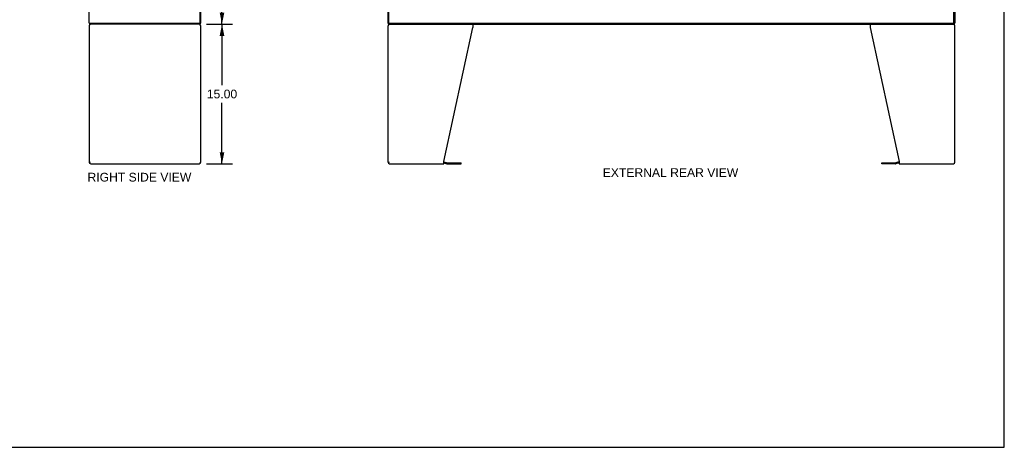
# Model space of a CAD drawing. Header units: inches. Extents: x 0 to 212, y 0 to 137.
# Tile 25 of 31: x 106 to 212, y 0 to 46. Entities that reach past the tile are written whole.
import ezdxf

# ---------------------------------------------------------------- set-up
doc = ezdxf.new("R2010")
doc.units = ezdxf.units.IN
doc.header["$LTSCALE"] = 11.654639
doc.header["$MEASUREMENT"] = 0
doc.layers.get('0').update_dxf_attribs({"linetype": 'CONTINUOUS'})
doc.layers.add('DIMENSIONS', color=7, linetype='CONTINUOUS')
doc.styles.get("Standard").update_dxf_attribs({"font": 'arial.ttf'})
doc.dimstyles.new('DIMSTYLE_1', dxfattribs={"dimtxt": 0.934864, "dimasz": 1.246485, "dimexe": 0.09, "dimexo": 0.07, "dimgap": 0.0375, "dimtad": 0, "dimtih": 1, "dimtoh": 1, "dimzin": 4, "dimdsep": 46, "dimtxsty": 'Standard', "dimblk": '_FILLED', "dimblk1": '_FILLED', "dimblk2": '_FILLED', "dimcen": 0.09, "dimazin": 1, "dimtfac": 1, "dimtdec": 3, "dimtofl": 0, "dimtmove": 0, "dimatfit": 3, "dimldrblk": '_FILLED', "dimfxl": 0, "dimtolj": 1, "dimtzin": 4, "dimarcsym": 0})

# ---------------------------------------------------------------- blocks, each defined once
blk = doc.blocks.new('_FILLED')
at = {"color": 0, "linetype": 'ByBlock'}
blk.add_solid([(0, 0), (-1, 0.2), (-1, -0.2)], dxfattribs=at)
blk = doc.blocks.new('*D8')
at = {"layer": 'DIMENSIONS', "color": 2, "linetype": 'Continuous'}
for p, q in [((126.18, 105.48), (128.84, 105.48)), ((127.72, 105.48), (127.72, 76.42)), ((127.72, 45.48), (127.72, 74.55)), ((126.18, 45.48), (128.84, 45.48))]:
    blk.add_line(p, q, dxfattribs=at)
at = {"layer": 'DIMENSIONS', "color": 2, "linetype": 'Continuous', "xscale": 1.2464854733, "yscale": 1.2464854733, "zscale": 1.2464854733}
for p, rotation in [((127.72, 105.48), 90), ((127.72, 45.48), 270)]:
    blk.add_blockref('_FILLED', p, dxfattribs=dict(at, rotation=rotation))
at = {"layer": 'DIMENSIONS', "color": 2, "linetype": 'Continuous', "insert": (127.72, 75.95), "char_height": 0.935, "width": 3.2668, "attachment_point": 2, "line_spacing_factor": 0.9}
blk.add_mtext('60.00', dxfattribs=at)
blk = doc.blocks.new('*D9')
at = {"layer": 'DIMENSIONS', "color": 2, "linetype": 'Continuous'}
for p, q in [((126.06, 45.48), (128.84, 45.48)), ((127.72, 45.48), (127.72, 38.92)), ((127.72, 30.48), (127.72, 37.05)), ((126.06, 30.48), (128.84, 30.48))]:
    blk.add_line(p, q, dxfattribs=at)
at = {"layer": 'DIMENSIONS', "color": 2, "linetype": 'Continuous', "xscale": 1.2464854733, "yscale": 1.2464854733, "zscale": 1.2464854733}
for p, rotation in [((127.72, 45.48), 90), ((127.72, 30.48), 270)]:
    blk.add_blockref('_FILLED', p, dxfattribs=dict(at, rotation=rotation))
at = {"layer": 'DIMENSIONS', "color": 2, "linetype": 'Continuous', "insert": (127.72, 38.45), "char_height": 0.935, "width": 3.2668, "attachment_point": 2, "line_spacing_factor": 0.9}
blk.add_mtext('15.00', dxfattribs=at)

msp = doc.modelspace()

# ---------------------------------------------------------------- linework, layer by layer
at = {"color": 7, "linetype": 'Continuous'}
for p, q in [((211.903, 0), (211.903, 137.113)), ((113.477, 45.58), (113.486, 45.587)), ((113.503, 45.483), (113.503, 45.587)), ((125.374, 45.587), (125.426, 45.587)), ((125.374, 45.483), (125.374, 45.587)), ((145.638, 45.587), (145.586, 45.587)), ((145.638, 45.483), (145.638, 45.587)), ((145.69, 45.605), (145.69, 45.587)), ((206.482, 45.587), (206.482, 45.617)), ((206.534, 45.587), (206.586, 45.587)), ((206.534, 45.483), (206.534, 45.587)), ((113.49, 45.529), (113.492, 45.514)), ((125.374, 45.483), (113.503, 45.483)), ((145.638, 45.483), (206.534, 45.483)), ((113.551, 30.603), (113.551, 30.676)), ((145.713, 30.602), (145.713, 30.675)), ((151.586, 30.582), (151.926, 30.491)), ((151.969, 30.486), (153.455, 30.486)), ((153.455, 30.486), (153.455, 30.59)), ((198.718, 30.486), (198.718, 30.59)), ((200.204, 30.486), (198.718, 30.486)), ((200.586, 30.582), (200.247, 30.491)), ((0, 0), (211.903, 0))]:
    msp.add_line(p, q, dxfattribs=at)
at = {"color": 3, "linetype": 'Continuous'}
for p, q in [((113.426, 45.587), (113.426, 105.379)), ((125.374, 45.647), (125.374, 105.319)), ((125.426, 45.587), (125.426, 105.379)), ((145.586, 45.587), (145.586, 105.379)), ((145.69, 45.617), (145.69, 105.349)), ((206.482, 45.617), (206.482, 105.349)), ((206.586, 105.379), (206.586, 45.587)), ((113.426, 45.587), (125.314, 45.587)), ((125.326, 45.587), (125.374, 45.587)), ((145.638, 45.587), (206.534, 45.587)), ((113.426, 45.316), (113.426, 30.65)), ((125.426, 30.65), (125.426, 45.316)), ((145.586, 30.65), (145.586, 45.316)), ((151.586, 30.732), (154.71, 45.143)), ((154.71, 45.483), (154.71, 45.143)), ((197.463, 45.483), (197.463, 45.143)), ((197.463, 45.143), (200.586, 30.732)), ((206.586, 30.65), (206.586, 45.316)), ((151.586, 30.483), (151.586, 30.732)), ((200.586, 30.732), (200.586, 30.483)), ((113.593, 30.483), (125.26, 30.483)), ((145.753, 30.483), (151.586, 30.483)), ((151.604, 30.685), (151.953, 30.592)), ((151.969, 30.59), (153.455, 30.59)), ((198.718, 30.59), (200.204, 30.59)), ((200.569, 30.685), (200.22, 30.592)), ((200.586, 30.483), (206.42, 30.483))]:
    msp.add_line(p, q, dxfattribs=at)
at = {"color": 7, "linetype": 'Continuous'}
for points in [[(113.477, 45.58), (113.479, 45.578), (113.48, 45.575), (113.482, 45.572), (113.483, 45.568), (113.485, 45.564), (113.486, 45.559), (113.487, 45.554), (113.488, 45.549), (113.489, 45.544), (113.489, 45.539), (113.49, 45.534), (113.49, 45.529)], [(113.492, 45.514), (113.492, 45.509), (113.493, 45.505), (113.493, 45.501), (113.494, 45.497), (113.494, 45.494), (113.495, 45.491), (113.496, 45.489), (113.497, 45.487), (113.498, 45.485), (113.5, 45.484), (113.501, 45.483), (113.502, 45.483), (113.503, 45.483)]]:
    msp.add_lwpolyline(points, dxfattribs=at)
for centre, radius, start, end in [((113.673, 45.729), 0.246, 215.33048, 217.39407), ((151.969, 30.652), 0.167, 255, 270), ((200.204, 30.652), 0.167, 270, 285)]:
    msp.add_arc(centre, radius, start, end, dxfattribs=at)
at = {"color": 3, "linetype": 'Continuous'}
for centre, radius, start, end in [((125.314, 45.647), 0.06, 270, 360), ((145.72, 45.617), 0.03, 180, 270), ((206.452, 45.617), 0.03, 270, 360), ((113.593, 45.316), 0.167, 90, 180), ((125.26, 45.316), 0.167, 0, 81), ((145.753, 45.316), 0.167, 90, 180), ((206.42, 45.316), 0.167, 0, 81), ((113.593, 30.65), 0.167, 180, 270), ((125.26, 30.65), 0.167, 270, 360), ((145.753, 30.65), 0.167, 180, 270), ((151.56, 30.525), 0.167, 75, 81.03902), ((151.969, 30.652), 0.0625, 255, 270), ((200.204, 30.652), 0.0625, 270, 285), ((200.612, 30.525), 0.167, 98.96098, 105), ((206.42, 30.65), 0.167, 270, 360)]:
    msp.add_arc(centre, radius, start, end, dxfattribs=at)

# ---------------------------------------------------------------- texts
at = {"layer": 'DIMENSIONS', "color": 2, "linetype": 'Continuous', "char_height": 0.93486, "attachment_point": 2, "line_spacing_factor": 0.9}
for s, insert, width in [('EXTERNAL REAR VIEW', (175.982, 30.003), 14.55469), ('RIGHT SIDE VIEW', (118.834, 29.508), 11.14886)]:
    msp.add_mtext(s, dxfattribs=dict(at, insert=insert, width=width))

# ---------------------------------------------------------------- dimensions: what is measured, and where the dimension line sits
at = {"layer": 'DIMENSIONS', "color": 2, "linetype": 'Continuous'}
for p1, p2, angle, picture, middle in [((126.114, 105.483), (126.114, 45.483), 270, '*D8', (127.714, 75.478)), ((125.986, 30.483), (125.986, 45.483), 90, '*D9', (127.761, 37.978))]:
    dim = msp.add_linear_dim(base=(127.722, 45.483), p1=p1, p2=p2, angle=angle, dimstyle='DIMSTYLE_1', dxfattribs=at)
    dim.commit()
    dim.dimension.update_dxf_attribs({"geometry": picture, "text_midpoint": middle, "dimtype": 160})

doc.saveas('drawing.dxf')
